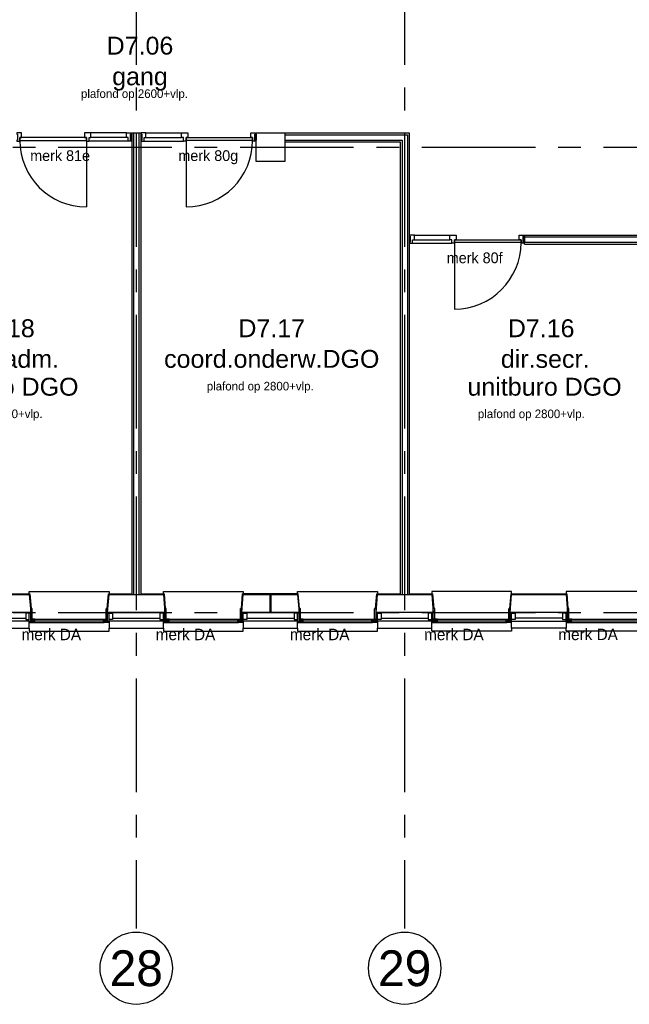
# Model space of a CAD drawing. Header units: millimetres. Extents: x -3528 to 120637, y -25886 to 25397.
# Tile 4 of 20: x 99622 to 108139, y -25886 to -12127. Entities that reach past the tile are written whole.
import ezdxf
from ezdxf.enums import TextEntityAlignment as Align

# ---------------------------------------------------------------- set-up
doc = ezdxf.new("R2010")
doc.units = ezdxf.units.MM
doc.header["$LTSCALE"] = 50
doc.header["$MEASUREMENT"] = 0
doc.linetypes.add('CENTER', pattern=[50.8, 31.75, -6.35, 6.35, -6.35])
doc.layers.get('0').update_dxf_attribs({"linetype": 'CONTINUOUS'})
for name, color, linetype in [('AL21----_BUITENWAND', 3, 'CONTINUOUS'), ('AL22----_BINNENWAND', 2, 'CONTINUOUS'), ('AL28----_CONSTRUCTIES', 4, 'CONTINUOUS'), ('AL31----_BUITENKOZIJN', 1, 'CONTINUOUS'), ('AL31----_BUITENKOZIJN_MERKCODE', 1, 'CONTINUOUS'), ('AL32----_BINNENKOZIJN', 1, 'CONTINUOUS'), ('AL32----_BINNENKOZIJN_MERKCODE', 1, 'CONTINUOUS'), ('AL42----_PLEISTERWERK', 8, 'CONTINUOUS'), ('AL45----_PLAFONDHOOGTES', 1, 'CONTINUOUS'), ('BL$7----_STRAMIEN', 8, 'CONTINUOUS'), ('BL$8----_RUIMTEBENAMING', 2, 'CONTINUOUS'), ('BL$8----_RUIMTENUMMER', 2, 'CONTINUOUS')]:
    doc.layers.add(name, color=color, linetype=linetype)
doc.styles.add('00_100', font='B-GBP.shx', dxfattribs={"height": 120})
doc.styles.add('02_100', font='B-GBP.shx', dxfattribs={"height": 250})
doc.styles.add('03_200', font='B-GBP.shx', dxfattribs={"height": 700})
doc.styles.get("Standard").update_dxf_attribs({"font": 'arial.ttf'})

# ---------------------------------------------------------------- blocks, each defined once
blk = doc.blocks.new('PH31-002')
at = {"color": 0, "linetype": 'ByBlock', "lineweight": -2}
for p, q in [((20, -95), (20, 55)), ((37, 55), (20, 55)), ((40, 52), (37, 55)), ((40, -95), (40, 52)), ((1075, 52), (1078, 55)), ((1075, -95), (1075, 52)), ((1078, 55), (1095, 55)), ((1095, -95), (1095, 55)), ((0, -128), (0, -10)), ((17, -10), (0, -10)), ((0, -128), (20, -128)), ((20, -13), (17, -10)), ((20, -128), (20, -13)), ((20, -95), (32, -95)), ((32, -97), (29, -97)), ((29, -98), (29, -97)), ((72, -95), (1043, -95)), ((1095, -95), (1083, -95)), ((1083, -97), (1086, -97)), ((1086, -98), (1086, -97)), ((1095, -13), (1098, -10)), ((1095, -128), (1095, -13)), ((1115, -128), (1095, -128)), ((1098, -10), (1115, -10)), ((1115, -128), (1115, -10)), ((67, -140), (1048, -140))]:
    blk.add_line(p, q, dxfattribs=at)
for points in [[(0, -98), (0, -10), (-50, -10), (-50, -98)], [(37, -138), (37, -122), (35, -122), (35, -138)], [(49, -138), (49, -122), (51, -122), (51, -138)], [(61, -135), (1053, -135), (1053, -105), (61, -105)], [(78, -110), (61, -110), (61, -130), (78, -130)], [(1037, -110), (1053, -110), (1053, -130), (1037, -130)], [(1066, -138), (1066, -122), (1064, -122), (1064, -138)], [(1078, -138), (1078, -122), (1080, -122), (1080, -138)], [(1115, -98), (1115, -10), (1165, -10), (1165, -98)]]:
    blk.add_lwpolyline(points, close=True, dxfattribs=at)
for points in [[(7, -135), (10, -135), (10, -137), (9, -137)], [(7, -135), (7, -140)], [(9, -137), (9, -138)], [(27, -95), (27, -100)], [(79, -95), (27, -95)], [(27, -100), (30, -100), (30, -98), (29, -98)], [(32, -122), (32, -97)], [(32, -122), (32, -127)], [(32, -127), (35, -127), (35, -125), (34, -125)], [(32, -135), (35, -135), (35, -137), (34, -137)], [(32, -135), (32, -138)], [(52, -97), (34, -97)], [(34, -120), (34, -97)], [(34, -120), (52, -120)], [(34, -122), (52, -122)], [(34, -122), (34, -125)], [(34, -137), (34, -138)], [(54, -127), (51, -127), (51, -125), (52, -125)], [(54, -135), (51, -135), (51, -137), (52, -137)], [(52, -120), (52, -97)], [(52, -122), (52, -125)], [(52, -137), (52, -138)], [(77, -97), (54, -97)], [(54, -122), (54, -97)], [(54, -122), (54, -127)], [(54, -135), (54, -138)], [(79, -105), (76, -105), (76, -103), (77, -103)], [(79, -135), (76, -135), (76, -137), (77, -137)], [(77, -97), (77, -103)], [(77, -137), (77, -138)], [(1048, -110), (78, -110)], [(78, -130), (1048, -130)], [(79, -95), (79, -105)], [(79, -135), (79, -140)], [(1036, -95), (1036, -105)], [(1036, -95), (1088, -95)], [(1036, -105), (1039, -105), (1039, -103), (1038, -103)], [(1036, -135), (1039, -135), (1039, -137), (1038, -137)], [(1036, -135), (1036, -140)], [(1038, -97), (1061, -97)], [(1038, -97), (1038, -103)], [(1038, -137), (1038, -138)], [(1061, -122), (1061, -97)], [(1061, -122), (1061, -127)], [(1061, -127), (1064, -127), (1064, -125), (1063, -125)], [(1061, -135), (1064, -135), (1064, -137), (1063, -137)], [(1061, -135), (1061, -138)], [(1063, -120), (1063, -97)], [(1063, -97), (1081, -97)], [(1081, -120), (1063, -120)], [(1063, -122), (1063, -125)], [(1081, -122), (1063, -122)], [(1063, -137), (1063, -138)], [(1083, -127), (1080, -127), (1080, -125), (1081, -125)], [(1083, -135), (1080, -135), (1080, -137), (1081, -137)], [(1081, -120), (1081, -97)], [(1081, -122), (1081, -125)], [(1081, -137), (1081, -138)], [(1083, -122), (1083, -97)], [(1083, -122), (1083, -127)], [(1083, -135), (1083, -138)], [(1088, -100), (1085, -100), (1085, -98), (1086, -98)], [(1088, -95), (1088, -100)], [(1108, -135), (1105, -135), (1105, -137), (1106, -137)], [(1106, -137), (1106, -138)], [(1108, -135), (1108, -140)], [(7, -140), (79, -140)], [(9, -138), (32, -138)], [(34, -138), (52, -138)], [(54, -138), (77, -138)], [(1108, -140), (1036, -140)], [(1061, -138), (1038, -138)], [(1081, -138), (1063, -138)], [(1106, -138), (1083, -138)]]:
    blk.add_lwpolyline(points, dxfattribs=at)
at = {"color": 0, "linetype": 'ByBlock', "lineweight": -2, "style": '02_100', "flags": 8}
blk.add_attdef('MERK', text='', height=160, dxfattribs=at).set_placement((308, -387), align=Align.CENTER)

msp = doc.modelspace()

# ---------------------------------------------------------------- linework, layer by layer
at = {"layer": 'AL21----_BUITENWAND'}
for p, q in [((99045, -20490), (99705, -20490)), ((100920, -20490), (101580, -20490)), ((102795, -20490), (103455, -20490)), ((104670, -20490), (105330, -20490)), ((107205, -20490), (106545, -20490))]:
    msp.add_line(p, q, dxfattribs=at)
for points in [[(99775, -20410), (98975, -20410), (98995, -20160), (99755, -20160)], [(101650, -20410), (100850, -20410), (100870, -20160), (101630, -20160)], [(103115, -20410), (102725, -20410), (102745, -20160), (103115, -20160)], [(103135, -20160), (103505, -20160), (103525, -20410), (103135, -20410)], [(105400, -20410), (104600, -20410), (104620, -20160), (105380, -20160)], [(107275, -20410), (106475, -20409), (106495, -20160), (107255, -20160)], [(98995, -20630), (99755, -20630), (99755, -20530), (98995, -20530)], [(100870, -20630), (101630, -20630), (101630, -20530), (100870, -20530)], [(102745, -20630), (103505, -20630), (103505, -20530), (102745, -20530)], [(104620, -20630), (105380, -20630), (105380, -20530), (104620, -20530)], [(107255, -20630), (106495, -20630), (106495, -20530), (107255, -20530)]]:
    msp.add_lwpolyline(points, close=True, dxfattribs=at)
at = {"layer": 'AL22----_BINNENWAND'}
for p, q in [((101187, -13710), (101187, -20160)), ((101187, -13710), (101312, -13710)), ((101213, -13710), (101213, -20160)), ((101288, -13710), (101288, -20160)), ((101312, -13710), (101312, -20160)), ((103325, -13710), (105062, -13710)), ((103325, -13735), (105038, -13735)), ((105038, -13735), (105038, -20160)), ((105062, -13710), (105062, -20160)), ((103325, -13810), (104963, -13810)), ((103325, -13835), (104937, -13835)), ((104937, -13835), (104937, -20160)), ((104963, -13810), (104963, -20160)), ((106676, -15263), (106676, -15138)), ((106676, -15138), (108812, -15138)), ((106676, -15163), (108788, -15163)), ((106676, -15238), (108713, -15238)), ((106676, -15263), (108688, -15263))]:
    msp.add_line(p, q, dxfattribs=at)
at = {"layer": 'AL28----_CONSTRUCTIES'}
msp.add_lwpolyline([(102925, -13710), (103325, -13710), (103325, -14110), (102925, -14110), (102925, -13710)], dxfattribs=at)
at = {"layer": 'AL31----_BUITENKOZIJN'}
for points in [[(99755, -20160), (99755, -20120), (100870, -20120), (100870, -20160)], [(101630, -20160), (101630, -20120), (102745, -20120), (102745, -20160)], [(103505, -20160), (103505, -20120), (104620, -20120), (104620, -20160)], [(106495, -20160), (106495, -20120), (105380, -20120), (105380, -20160)], [(108370, -20160), (108370, -20120), (107255, -20120), (107255, -20160)], [(99755, -20630), (99755, -20670), (100870, -20670), (100870, -20630)], [(101630, -20630), (101630, -20670), (102745, -20670), (102745, -20630)], [(103505, -20630), (103505, -20670), (104620, -20670), (104620, -20630)], [(106495, -20630), (106495, -20670), (105380, -20670), (105380, -20630)], [(108370, -20630), (108370, -20670), (107255, -20670), (107255, -20630)]]:
    msp.add_lwpolyline(points, dxfattribs=at)
at = {"layer": 'AL32----_BINNENKOZIJN'}
for p, q in [((101113, -13710), (100616, -13710)), ((101386, -13710), (101883, -13710)), ((101138, -13824), (100591, -13824)), ((101113, -13774), (100616, -13774)), ((101361, -13824), (101908, -13824)), ((101386, -13774), (101883, -13774)), ((105111, -15252), (105658, -15252)), ((105136, -15138), (105633, -15138)), ((105136, -15202), (105633, -15202))]:
    msp.add_line(p, q, dxfattribs=at)
at = {"layer": 'AL32----_BINNENKOZIJN', "linetype": 'Continuous'}
for p, q in [((100553, -13814), (100553, -14744)), ((101946, -13814), (101946, -14744)), ((105696, -15242), (105696, -16172))]:
    msp.add_line(p, q, dxfattribs=at)
at = {"layer": 'AL32----_BINNENKOZIJN'}
for points in [[(99581, -13809), (99581, -13824), (99623, -13824), (99623, -13774), (99648, -13774), (99648, -13710), (99581, -13710), (99581, -13725), (99591, -13725), (99591, -13809)], [(100591, -13824), (100591, -13774), (100616, -13774), (100616, -13710), (100528, -13710), (100528, -13774), (100553, -13774), (100553, -13824)], [(101180, -13809), (101180, -13824), (101138, -13824), (101138, -13774), (101113, -13774), (101113, -13710), (101180, -13710), (101180, -13725), (101170, -13725), (101170, -13809)], [(101187, -13725), (101187, -13809), (101170, -13809), (101170, -13725)], [(101312, -13725), (101312, -13809), (101329, -13809), (101329, -13725)], [(101319, -13809), (101319, -13824), (101361, -13824), (101361, -13774), (101386, -13774), (101386, -13710), (101319, -13710), (101319, -13725), (101329, -13725), (101329, -13809)], [(101908, -13824), (101908, -13774), (101883, -13774), (101883, -13710), (101971, -13710), (101971, -13774), (101946, -13774), (101946, -13824)], [(102918, -13809), (102918, -13824), (102876, -13824), (102876, -13774), (102851, -13774), (102851, -13710), (102918, -13710), (102918, -13725), (102908, -13725), (102908, -13809)], [(102925, -13725), (102925, -13809), (102908, -13809), (102908, -13725)], [(105062, -15153), (105062, -15237), (105079, -15237), (105079, -15153)], [(105069, -15237), (105069, -15252), (105111, -15252), (105111, -15202), (105136, -15202), (105136, -15138), (105069, -15138), (105069, -15153), (105079, -15153), (105079, -15237)], [(105658, -15252), (105658, -15202), (105633, -15202), (105633, -15138), (105721, -15138), (105721, -15202), (105696, -15202), (105696, -15252)], [(106668, -15237), (106668, -15252), (106626, -15252), (106626, -15202), (106602, -15202), (106602, -15138), (106668, -15138), (106668, -15153), (106658, -15153), (106658, -15237)], [(106676, -15153), (106676, -15237), (106658, -15237), (106658, -15153)]]:
    msp.add_lwpolyline(points, close=True, dxfattribs=at)
at = {"layer": 'AL32----_BINNENKOZIJN', "linetype": 'Continuous'}
for points in [[(100553, -13774), (99623, -13774), (99623, -13814), (100553, -13814)], [(101946, -13774), (102876, -13774), (102876, -13814), (101946, -13814)], [(105696, -15202), (106626, -15202), (106626, -15242), (105696, -15242)]]:
    msp.add_lwpolyline(points, close=True, dxfattribs=at)
for centre, start, end in [((100553, -13814), 180, 270), ((101946, -13814), 270, 0), ((105696, -15242), 270, 0)]:
    msp.add_arc(centre, 930, start, end, dxfattribs=at)
at = {"layer": 'AL42----_PLEISTERWERK'}
for points in [[(98986, -20150), (99764, -20150), (99781, -20355)], [(100844, -20355), (100861, -20150), (101187, -20150)], [(101312, -20150), (101639, -20150), (101656, -20355)], [(102719, -20355), (102736, -20150), (102736, -20150)], [(103530, -20355), (103514, -20150), (102736, -20150)], [(104594, -20355), (104611, -20150), (104937, -20150)], [(105062, -20150), (105389, -20150), (105406, -20355)], [(106469, -20355), (106486, -20150), (107264, -20150), (107281, -20355)]]:
    msp.add_lwpolyline(points, dxfattribs=at)
at = {"layer": 'BL$7----_STRAMIEN', "linetype": 'CENTER'}
for p, q in [((101250, 24388), (101250, -24827)), ((105000, 24388), (105000, -24827)), ((90000, -13910), (119628, -13910)), ((90000, -20410), (119628, -20410))]:
    msp.add_line(p, q, dxfattribs=at)
at = {"layer": 'BL$7----_STRAMIEN', "linetype": 'Continuous'}
for centre in [(101250, -25382), (105000, -25382)]:
    msp.add_circle(centre, 505, dxfattribs=at)

# ---------------------------------------------------------------- block references
at = {"layer": 'AL31----_BUITENKOZIJN'}
ref = msp.add_blockref('PH31-002', (99755, -20410), dxfattribs=at)
ref.add_attrib('MERK', 'merk DA', dxfattribs={"layer": 'AL31----_BUITENKOZIJN_MERKCODE', "color": 2, "height": 160, "style": '02_100', "flags": 8}).set_placement((100063, -20798), align=Align.CENTER)
ref = msp.add_blockref('PH31-002', (101630, -20410), dxfattribs=at)
ref.add_attrib('MERK', 'merk DA', dxfattribs={"layer": 'AL31----_BUITENKOZIJN_MERKCODE', "color": 2, "height": 160, "style": '02_100', "flags": 8}).set_placement((101938, -20798), align=Align.CENTER)
ref = msp.add_blockref('PH31-002', (103505, -20410), dxfattribs=at)
ref.add_attrib('MERK', 'merk DA', dxfattribs={"layer": 'AL31----_BUITENKOZIJN_MERKCODE', "color": 2, "height": 160, "style": '02_100', "flags": 8}).set_placement((103813, -20798), align=Align.CENTER)
ref = msp.add_blockref('PH31-002', (105380, -20410), dxfattribs=at)
ref.add_attrib('MERK', 'merk DA', dxfattribs={"layer": 'AL31----_BUITENKOZIJN_MERKCODE', "color": 2, "height": 160, "style": '02_100', "flags": 8}).set_placement((105688, -20798), align=Align.CENTER)
ref = msp.add_blockref('PH31-002', (107255, -20410), dxfattribs=at)
ref.add_attrib('MERK', 'merk DA', dxfattribs={"layer": 'AL31----_BUITENKOZIJN_MERKCODE', "color": 2, "height": 160, "style": '02_100', "flags": 8}).set_placement((107563, -20797), align=Align.CENTER)

# ---------------------------------------------------------------- texts
at = {"layer": 'AL32----_BINNENKOZIJN_MERKCODE', "style": '00_100'}
for s, p in [('merk 81e', (99768, -14102)), ('merk 80g', (101838, -14102)), ('merk 80f', (105588, -15530))]:
    msp.add_text(s, height=150, dxfattribs=at).set_placement(p)
at = {"layer": 'AL45----_PLAFONDHOOGTES', "style": '00_100'}
for s, p in [('plafond op 2600+vlp.', (100478, -13221)), ('plafond op 2800+vlp.', (102235, -17308)), ('plafond op 2800+vlp.', (98447, -17695)), ('plafond op 2800+vlp.', (106023, -17695))]:
    msp.add_text(s, height=120, dxfattribs=at).set_placement(p)
at = {"layer": 'BL$7----_STRAMIEN', "style": '03_200'}
for s, p in [('28', (101250, -25382)), ('29', (105000, -25382))]:
    msp.add_text(s, height=500, dxfattribs=at).set_placement(p, align=Align.MIDDLE)
at = {"layer": 'BL$8----_RUIMTEBENAMING'}
for s, p in [('gang', (101302, -12919)), ('mdw.adm.', (99366, -16867)), ('coord.onderw.DGO', (103143, -16867)), ('dir.secr.', (106965, -16867)), ('unitburo DGO', (99366, -17256)), ('unitburo DGO', (106955, -17256))]:
    msp.add_text(s, height=250, dxfattribs=at).set_placement(p, align=Align.MIDDLE_CENTER)
at = {"layer": 'BL$8----_RUIMTENUMMER'}
for s, p in [('D7.06', (101302, -12490)), ('D7.18', (99366, -16439)), ('D7.17', (103143, -16439)), ('D7.16', (106907, -16439))]:
    msp.add_text(s, height=250, dxfattribs=at).set_placement(p, align=Align.MIDDLE)

doc.saveas('drawing.dxf')
